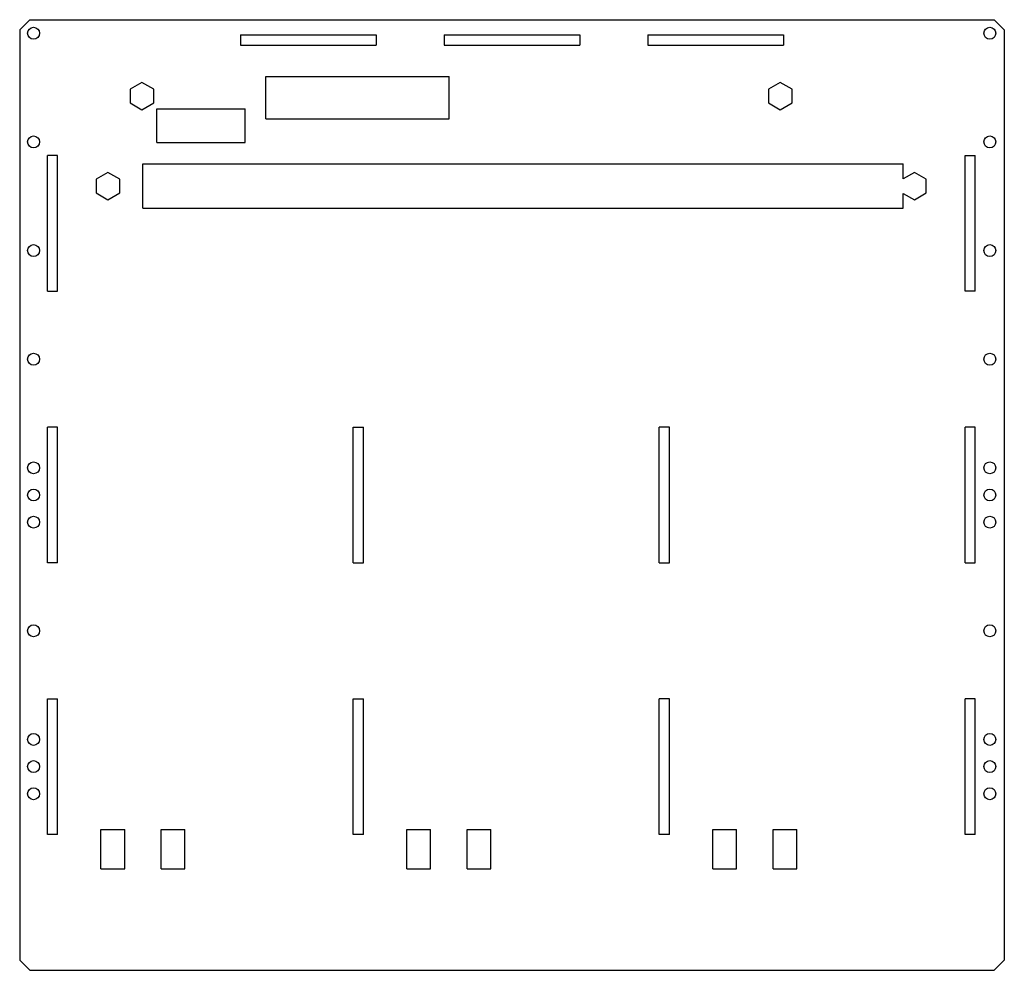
# Model space of a CAD drawing. Header units: millimetres. Extents: x 0 to 290, y 0 to 280.
import ezdxf

# ---------------------------------------------------------------- set-up
doc = ezdxf.new("R2010")
doc.units = ezdxf.units.MM
doc.layers.add('CUT_INSIDE', color=7, linetype='CONTINUOUS')
doc.layers.add('CUT_OUTSIDE', color=7, linetype='CONTINUOUS')

msp = doc.modelspace()

# ---------------------------------------------------------------- linework, layer by layer
at = {"layer": 'CUT_INSIDE'}
for p, q in [((65, 275.5, -4.5), (65, 272.5, -4.5)), ((65, 275.5, -4.5), (105, 275.5, -4.5)), ((105, 275.5, -4.5), (105, 272.5, -4.5)), ((125, 275.5, -4.5), (125, 272.5, -4.5)), ((125, 275.5, -4.5), (165, 275.5, -4.5)), ((165, 275.5, -4.5), (165, 272.5, -4.5)), ((185, 275.5, -4.5), (185, 272.5, -4.5)), ((185, 275.5, -4.5), (225, 275.5, -4.5)), ((225, 275.5, -4.5), (225, 272.5, -4.5)), ((65, 272.5, -4.5), (105, 272.5, -4.5)), ((125, 272.5, -4.5), (165, 272.5, -4.5)), ((185, 272.5, -4.5), (225, 272.5, -4.5)), ((36, 261.54, -4.5), (32.5, 259.52, -4.5)), ((39.5, 259.52, -4.5), (36, 261.54, -4.5)), ((72.5, 250.75, -4.5), (72.5, 263.25, -4.5)), ((72.5, 263.25, -4.5), (126.5, 263.25, -4.5)), ((126.5, 250.75, -4.5), (126.5, 263.25, -4.5)), ((224, 261.54, -4.5), (220.5, 259.52, -4.5)), ((227.5, 259.52, -4.5), (224, 261.54, -4.5)), ((32.5, 259.52, -4.5), (32.5, 255.48, -4.5)), ((39.5, 255.48, -4.5), (39.5, 259.52, -4.5)), ((220.5, 259.52, -4.5), (220.5, 255.48, -4.5)), ((227.5, 255.48, -4.5), (227.5, 259.52, -4.5)), ((32.5, 255.48, -4.5), (36, 253.46, -4.5)), ((36, 253.46, -4.5), (39.5, 255.48, -4.5)), ((220.5, 255.48, -4.5), (224, 253.46, -4.5)), ((224, 253.46, -4.5), (227.5, 255.48, -4.5)), ((40.42, 243.78, -4.5), (40.42, 253.78, -4.5)), ((40.42, 253.78, -4.5), (66.42, 253.78, -4.5)), ((66.42, 243.78, -4.5), (66.42, 253.78, -4.5)), ((72.5, 250.75, -4.5), (126.5, 250.75, -4.5)), ((40.42, 243.78, -4.5), (66.42, 243.78, -4.5)), ((8.15, 200, -4.5), (8.15, 240, -4.5)), ((11.15, 240, -4.5), (8.15, 240, -4.5)), ((11.15, 200, -4.5), (11.15, 240, -4.5)), ((278.45, 200, -4.5), (278.45, 240, -4.5)), ((278.45, 240, -4.5), (281.45, 240, -4.5)), ((281.45, 200, -4.5), (281.45, 240, -4.5)), ((26, 235.04, -4.5), (22.5, 233.02, -4.5)), ((29.5, 233.02, -4.5), (26, 235.04, -4.5)), ((36.23, 224.5, -4.5), (36.23, 237.5, -4.5)), ((36.23, 237.5, -4.5), (260.23, 237.5, -4.5)), ((260.23, 233.15, -4.5), (260.23, 237.5, -4.5)), ((263.5, 235.04, -4.5), (260.23, 233.15, -4.5)), ((267, 233.02, -4.5), (263.5, 235.04, -4.5)), ((22.5, 233.02, -4.5), (22.5, 228.98, -4.5)), ((29.5, 228.98, -4.5), (29.5, 233.02, -4.5)), ((267, 228.98, -4.5), (267, 233.02, -4.5)), ((22.5, 228.98, -4.5), (26, 226.96, -4.5)), ((26, 226.96, -4.5), (29.5, 228.98, -4.5)), ((260.23, 224.5, -4.5), (260.23, 228.85, -4.5)), ((260.23, 228.85, -4.5), (263.5, 226.96, -4.5)), ((263.5, 226.96, -4.5), (267, 228.98, -4.5)), ((36.23, 224.5, -4.5), (260.23, 224.5, -4.5)), ((8.15, 200, -4.5), (11.15, 200, -4.5)), ((281.45, 200, -4.5), (278.45, 200, -4.5)), ((11.15, 160, -4.5), (8.15, 160, -4.5)), ((8.15, 120, -4.5), (8.15, 160, -4.5)), ((11.15, 120, -4.5), (11.15, 160, -4.5)), ((98.25, 120, -4.5), (98.25, 160, -4.5)), ((98.25, 160, -4.5), (101.25, 160, -4.5)), ((101.25, 120, -4.5), (101.25, 160, -4.5)), ((188.35, 120, -4.5), (188.35, 160, -4.5)), ((191.35, 160, -4.5), (188.35, 160, -4.5)), ((191.35, 120, -4.5), (191.35, 160, -4.5)), ((278.45, 120, -4.5), (278.45, 160, -4.5)), ((281.45, 160, -4.5), (278.45, 160, -4.5)), ((281.45, 120, -4.5), (281.45, 160, -4.5)), ((11.15, 120, -4.5), (8.15, 120, -4.5)), ((98.25, 120, -4.5), (101.25, 120, -4.5)), ((188.35, 120, -4.5), (191.35, 120, -4.5)), ((278.45, 120, -4.5), (281.45, 120, -4.5)), ((8.15, 40, -4.5), (8.15, 80, -4.5)), ((8.15, 80, -4.5), (11.15, 80, -4.5)), ((11.15, 40, -4.5), (11.15, 80, -4.5)), ((98.25, 40, -4.5), (98.25, 80, -4.5)), ((98.25, 80, -4.5), (101.25, 80, -4.5)), ((101.25, 40, -4.5), (101.25, 80, -4.5)), ((188.35, 40, -4.5), (188.35, 80, -4.5)), ((191.35, 80, -4.5), (188.35, 80, -4.5)), ((191.35, 40, -4.5), (191.35, 80, -4.5)), ((278.45, 40, -4.5), (278.45, 80, -4.5)), ((281.45, 80, -4.5), (278.45, 80, -4.5)), ((281.45, 40, -4.5), (281.45, 80, -4.5)), ((23.92, 29.93, -4.5), (23.92, 41.43, -4.5)), ((23.92, 41.43, -4.5), (30.92, 41.43, -4.5)), ((30.92, 29.93, -4.5), (30.92, 41.43, -4.5)), ((41.68, 29.93, -4.5), (41.68, 41.43, -4.5)), ((41.68, 41.43, -4.5), (48.68, 41.43, -4.5)), ((48.68, 29.93, -4.5), (48.68, 41.43, -4.5)), ((114.02, 29.93, -4.5), (114.02, 41.43, -4.5)), ((114.02, 41.43, -4.5), (121.02, 41.43, -4.5)), ((121.02, 29.93, -4.5), (121.02, 41.43, -4.5)), ((131.78, 29.93, -4.5), (131.78, 41.43, -4.5)), ((131.78, 41.43, -4.5), (138.78, 41.43, -4.5)), ((138.78, 29.93, -4.5), (138.78, 41.43, -4.5)), ((204.12, 29.93, -4.5), (204.12, 41.43, -4.5)), ((204.12, 41.43, -4.5), (211.12, 41.43, -4.5)), ((211.12, 29.93, -4.5), (211.12, 41.43, -4.5)), ((221.88, 29.93, -4.5), (221.88, 41.43, -4.5)), ((221.88, 41.43, -4.5), (228.88, 41.43, -4.5)), ((228.88, 29.93, -4.5), (228.88, 41.43, -4.5)), ((11.15, 40, -4.5), (8.15, 40, -4.5)), ((101.25, 40, -4.5), (98.25, 40, -4.5)), ((191.35, 40, -4.5), (188.35, 40, -4.5)), ((281.45, 40, -4.5), (278.45, 40, -4.5)), ((23.92, 29.93, -4.5), (30.92, 29.93, -4.5)), ((41.68, 29.93, -4.5), (48.68, 29.93, -4.5)), ((114.02, 29.93, -4.5), (121.02, 29.93, -4.5)), ((131.78, 29.93, -4.5), (138.78, 29.93, -4.5)), ((204.12, 29.93, -4.5), (211.12, 29.93, -4.5)), ((221.88, 29.93, -4.5), (228.88, 29.93, -4.5))]:
    msp.add_line(p, q, dxfattribs=at)
for centre in [(4.08, 276, -4.5), (285.73, 276, -4.5), (4.08, 244, -4.5), (285.73, 244, -4.5), (4.08, 212, -4.5), (285.73, 212, -4.5), (4.08, 180, -4.5), (285.73, 180, -4.5), (4.08, 148, -4.5), (285.73, 148, -4.5), (4.08, 140, -4.5), (285.73, 140, -4.5), (4.08, 132, -4.5), (285.73, 132, -4.5), (4.08, 100, -4.5), (285.73, 100, -4.5), (4.08, 68, -4.5), (285.73, 68, -4.5), (4.08, 60, -4.5), (285.73, 60, -4.5), (4.08, 52, -4.5), (285.73, 52, -4.5)]:
    msp.add_circle(centre, 1.75, dxfattribs=at)
at = {"layer": 'CUT_OUTSIDE'}
for p, q in [((3, 280, -4.5), (0, 277, -4.5)), ((3, 280, -4.5), (287, 280, -4.5)), ((287, 280, -4.5), (290, 277, -4.5)), ((0, 277, -4.5), (0, 3, -4.5)), ((290, 277, -4.5), (290, 3, -4.5)), ((3, 0, -4.5), (0, 3, -4.5)), ((287, 0, -4.5), (290, 3, -4.5)), ((3, 0, -4.5), (287, 0, -4.5))]:
    msp.add_line(p, q, dxfattribs=at)

doc.saveas('drawing.dxf')
